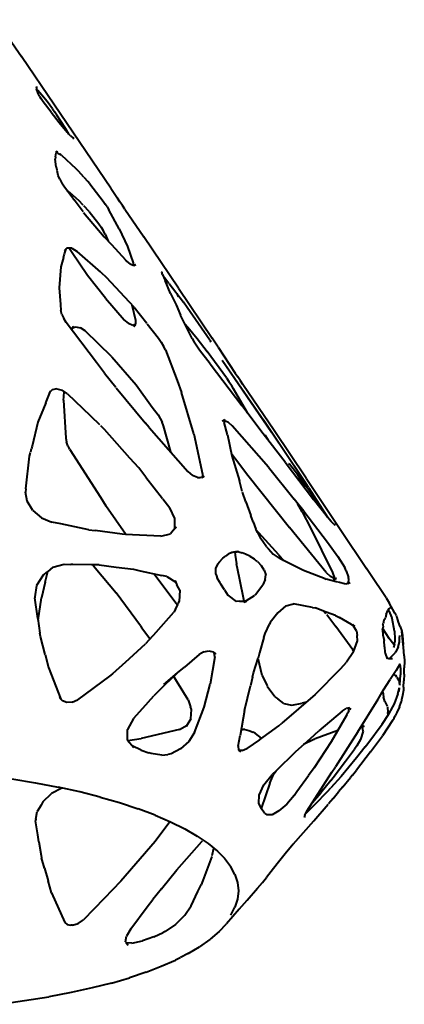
# Model space of a CAD drawing. Header units: millimetres. Extents: x -168 to 168, y 1304 to 2115.
# Tile 4 of 5: x 55 to 168, y 1307 to 1596. Entities that reach past the tile are written whole.
import ezdxf

# ---------------------------------------------------------------- set-up
doc = ezdxf.new("R2010")
doc.units = ezdxf.units.MM
doc.layers.add('G-IMPT', color=7, linetype='Continuous', lineweight=40)

# ---------------------------------------------------------------- blocks, each defined once
blk = doc.blocks.new('ZAHA LIGHT white pendant front')
at = {"layer": 'G-IMPT', "color": 250, "true_color": 0x404040}
for p, q in [((48.19, -518.74), (55.73, -529.59)), ((65.48, -543.85), (55.73, -529.59)), ((60.13, -538.35), (60.15, -538.64)), ((60.15, -538.71), (60.14, -538.87)), ((60.14, -538.87), (60.19, -539.07)), ((60.15, -538.71), (60.15, -538.64)), ((60.26, -539.33), (60.19, -539.07)), ((60.43, -539.85), (60.26, -539.33)), ((60.52, -539.51), (60.36, -539.35)), ((60.66, -540.42), (60.43, -539.85)), ((61.74, -540.9), (60.52, -539.51)), ((61.02, -541.17), (60.66, -540.42)), ((61.02, -541.17), (61.23, -541.51)), ((61.51, -541.99), (61.23, -541.51)), ((62.09, -542.83), (61.51, -541.99)), ((63.26, -542.78), (61.74, -540.9)), ((64.42, -545.9), (62.09, -542.83)), ((64.84, -544.91), (63.26, -542.78)), ((64.42, -545.9), (66.78, -548.89)), ((64.84, -544.91), (65.53, -545.91)), ((82, -568.19), (65.48, -543.85)), ((66.13, -546.8), (65.53, -545.91)), ((67.43, -548.76), (66.13, -546.8)), ((66.78, -548.89), (69.12, -551.76)), ((68.63, -550.67), (67.43, -548.76)), ((69.63, -552.33), (68.63, -550.67)), ((70.09, -552.85), (69.12, -551.76)), ((70.09, -552.85), (70.82, -553.47)), ((70.82, -553.47), (71.09, -553.48)), ((70.82, -553.75), (71.16, -553.5)), ((71.16, -553.5), (71.09, -553.48)), ((65.75, -558.98), (65.88, -557.81)), ((65.87, -557.64), (66.28, -557.32)), ((66.39, -557.93), (65.87, -557.88)), ((66.28, -557.32), (65.88, -557.81)), ((66.39, -557.93), (66.99, -558.28)), ((65.75, -558.98), (65.66, -559.67)), ((65.89, -561.92), (65.66, -559.67)), ((67.46, -558.56), (66.99, -558.28)), ((67.46, -558.56), (71.68, -562.4)), ((65.89, -561.92), (66.14, -562.85)), ((66.54, -564.48), (66.18, -563.02)), ((71.68, -562.4), (72.37, -563.13)), ((72.37, -563.13), (73.96, -564.93)), ((66.97, -565.6), (66.54, -564.48)), ((66.97, -565.6), (67.58, -566.77)), ((68.34, -567.93), (67.58, -566.77)), ((74.06, -565.03), (75.19, -566.3)), ((75.79, -566.98), (75.19, -566.3)), ((70.79, -571.11), (68.34, -567.93)), ((69.06, -568.87), (69.49, -569.1)), ((70.78, -570.24), (69.49, -569.1)), ((75.79, -566.98), (79.73, -572.01)), ((82, -568.19), (83.94, -571.15)), ((70.78, -570.24), (72.61, -571.89)), ((70.79, -571.11), (71.12, -571.54)), ((71.48, -572.01), (71.12, -571.54)), ((73.85, -575.19), (71.48, -572.01)), ((73.88, -573.23), (72.61, -571.89)), ((79.73, -572.01), (80.34, -572.88)), ((84.65, -572.22), (83.94, -571.15)), ((85.39, -573.31), (84.65, -572.22)), ((73.98, -575.36), (80.05, -582.53)), ((75.59, -575.05), (74.06, -573.43)), ((75.59, -575.05), (78.45, -578.66)), ((80.92, -573.75), (80.34, -572.88)), ((80.92, -573.75), (81.44, -574.62)), ((84.44, -580.14), (81.44, -574.62)), ((86.14, -574.41), (85.39, -573.31)), ((86.14, -574.41), (91.66, -582.47)), ((78.45, -578.66), (79.15, -579.67)), ((79.15, -579.67), (79.78, -580.7)), ((80.32, -581.73), (79.78, -580.7)), ((84.44, -580.14), (86.89, -585.33)), ((80.05, -582.53), (82.16, -584.74)), ((80.32, -581.73), (81.24, -583.77)), ((101.87, -597.55), (91.66, -582.47)), ((69.1, -585.82), (68.27, -586.58)), ((68.84, -586.01), (68.27, -586.58)), ((68.42, -587.54), (68.84, -586.01)), ((70.52, -585.89), (69.1, -585.82)), ((70.39, -586.94), (69.88, -586.06)), ((75.13, -593.89), (70.39, -586.94)), ((70.52, -585.89), (72.13, -586.8)), ((79.04, -592.88), (72.13, -586.8)), ((82.16, -584.74), (86.28, -589.27)), ((86.89, -585.33), (88.6, -590.16)), ((68.12, -588.63), (67.33, -591.36)), ((68.12, -588.63), (68.41, -587.57)), ((87.67, -590.47), (86.33, -589.33)), ((67.33, -591.36), (66.8, -597.48)), ((87.67, -590.47), (88.79, -590.92)), ((88.6, -590.16), (88.64, -590.86)), ((88.79, -590.92), (89.1, -590.76)), ((89.06, -590.86), (89.35, -590.63)), ((89.1, -590.76), (89.35, -590.63)), ((97, -592.91), (97.18, -592.73)), ((80.38, -600.54), (75.13, -593.89)), ((79.04, -592.88), (80.74, -594.48)), ((88.83, -603.18), (80.74, -594.48)), ((97.22, -593.61), (97, -592.91)), ((97.22, -593.61), (97.98, -595.3)), ((97.75, -594.49), (97.48, -594.19)), ((97.75, -594.49), (98.99, -596.11)), ((99.56, -599.19), (97.98, -595.3)), ((66.8, -597.48), (67.19, -602.38)), ((99.09, -596.22), (103.33, -601.75)), ((101.87, -597.55), (111.82, -612.32)), ((80.38, -600.54), (85.95, -606.86)), ((99.56, -599.19), (101.15, -602.53)), ((101.37, -599.19), (101.61, -599.62)), ((101.61, -599.62), (101.78, -600.14)), ((67.19, -602.38), (67.32, -604.17)), ((67.62, -605.35), (67.32, -604.17)), ((88.15, -602.44), (89.26, -607)), ((88.83, -603.18), (92.56, -607.89)), ((101.15, -602.53), (102.44, -605.49)), ((104.4, -603.26), (103.33, -601.75)), ((111.07, -612.86), (104.4, -603.26)), ((67.62, -605.35), (68.15, -606.54)), ((68.88, -607.72), (68.15, -606.54)), ((87.19, -607.9), (85.95, -606.86)), ((89.26, -607), (89.26, -608.15)), ((105.88, -612.34), (102.44, -605.49)), ((77.8, -619.47), (68.88, -607.72)), ((70.45, -609.79), (71, -608.88)), ((71, -608.88), (70.5, -609.36)), ((70.5, -609.36), (71.63, -608.95)), ((71.63, -608.95), (73.05, -609.23)), ((74.49, -610.14), (73.05, -609.23)), ((82.27, -617.73), (74.49, -610.14)), ((87.19, -607.9), (88.41, -608.41)), ((88.41, -608.41), (88.73, -608.38)), ((89.36, -608.34), (88.73, -608.38)), ((88.74, -608.82), (89.26, -608.15)), ((88.74, -608.82), (89.36, -608.34)), ((92.71, -608.08), (96.03, -612.27)), ((103.77, -608.08), (104.64, -609.07)), ((104.64, -609.07), (107.34, -612.39)), ((96.03, -612.27), (96.83, -613.43)), ((105.88, -612.34), (106.52, -613.46)), ((107.34, -612.39), (110.31, -616.23)), ((111.07, -612.86), (111.41, -613.35)), ((113.57, -614.95), (111.82, -612.32)), ((96.83, -613.43), (97.51, -614.6)), ((98.04, -615.74), (97.51, -614.6)), ((98.04, -615.74), (101.45, -624.72)), ((107.26, -614.61), (106.52, -613.46)), ((108.07, -615.76), (107.26, -614.61)), ((111.15, -619.8), (108.07, -615.76)), ((113.57, -614.95), (118.55, -622.52)), ((82.27, -617.73), (89.41, -626.02)), ((115.94, -623.9), (110.31, -616.23)), ((114.74, -618.7), (129.25, -639.91)), ((114.74, -618.7), (126.91, -636.41)), ((80.08, -622.52), (77.8, -619.47)), ((111.15, -619.8), (118.64, -629.62)), ((80.08, -622.52), (83.48, -626.67)), ((115.94, -623.9), (116.69, -624.98)), ((118.55, -622.52), (119.3, -623.65)), ((120.07, -624.79), (119.3, -623.65)), ((64.73, -627.47), (63.85, -628.36)), ((66.12, -627.19), (64.73, -627.47)), ((66.12, -627.19), (67.73, -627.58)), ((83.6, -626.82), (92.04, -637.11)), ((89.41, -626.02), (94.18, -632.52)), ((101.45, -624.72), (102.75, -628.26)), ((116.69, -624.98), (117.41, -626.09)), ((118.08, -627.19), (117.41, -626.09)), ((122.11, -634.17), (118.08, -627.19)), ((120.82, -625.89), (120.07, -624.79)), ((129.98, -639.38), (120.82, -625.89)), ((62.89, -631.26), (64.25, -627.82)), ((63.85, -628.36), (64.25, -627.82)), ((69.23, -628.58), (67.73, -627.58)), ((68.11, -630.5), (68.17, -629.48)), ((68.17, -629.48), (68.26, -627.93)), ((69.23, -628.58), (73.67, -632.85)), ((106.39, -640.41), (102.75, -628.26)), ((118.64, -629.62), (120.51, -632.08)), ((62.22, -632.94), (60.58, -636.99)), ((62.89, -631.26), (62.22, -632.94)), ((68.11, -630.5), (68.74, -641.66)), ((78.76, -637.76), (73.67, -632.85)), ((94.18, -632.52), (95.87, -634.82)), ((126.78, -640.33), (120.51, -632.08)), ((95.87, -634.82), (96.53, -635.89)), ((96.53, -635.89), (97.06, -636.98)), ((115.4, -636.16), (114.72, -636.68)), ((115.4, -636.16), (115.34, -637.08)), ((60.58, -636.99), (58.85, -643.99)), ((78.95, -637.95), (80.13, -639.14)), ((93.27, -638.49), (92.04, -637.11)), ((93.27, -638.49), (104.63, -651.43)), ((97.46, -638.07), (97.06, -636.98)), ((99.59, -645.69), (97.46, -638.07)), ((115.34, -636.42), (114.72, -636.68)), ((116.24, -640.7), (115.34, -637.08)), ((115.38, -636.44), (116.39, -636.89)), ((116.39, -636.89), (116.64, -637.1)), ((117.61, -638), (116.64, -637.1)), ((128.34, -650.2), (117.61, -638)), ((138.51, -653.75), (126.91, -636.41)), ((68.74, -641.66), (68.95, -642.76)), ((87.58, -647.48), (80.13, -639.14)), ((106.39, -640.41), (108.93, -652.24)), ((116.24, -640.7), (117.57, -646.79)), ((133.22, -648.7), (126.78, -640.33)), ((127.25, -640.71), (128.13, -642.07)), ((127.25, -640.71), (128.13, -642.08)), ((138.03, -653.04), (129.25, -639.91)), ((139.37, -653.42), (129.98, -639.38)), ((58.44, -645.62), (58.66, -644.71)), ((58.85, -643.99), (58.66, -644.71)), ((69.35, -643.86), (68.95, -642.76)), ((69.35, -643.86), (69.7, -644.53)), ((69.91, -644.94), (69.7, -644.53)), ((56.97, -656.56), (58.1, -646.93)), ((58.1, -646.93), (58.39, -645.82)), ((69.91, -644.94), (78.95, -659.01)), ((90.17, -650.38), (87.58, -647.48)), ((117.43, -646.13), (118.63, -647.7)), ((117.57, -646.79), (119.79, -654.22)), ((118.63, -647.7), (122.24, -652.49)), ((92.3, -653.08), (90.17, -650.38)), ((128.34, -650.2), (135.89, -659.57)), ((133.22, -648.7), (141.57, -659.62)), ((134.2, -649.04), (134.58, -649.31)), ((134.58, -649.31), (135.4, -650.32)), ((138.54, -654.56), (135.4, -650.32)), ((92.3, -653.08), (97.21, -659.4)), ((104.63, -651.43), (106, -652.58)), ((107.47, -653.23), (106, -652.58)), ((107.47, -653.23), (108.28, -653.24)), ((108.69, -653.28), (108.28, -653.24)), ((109.38, -652.77), (108.69, -653.28)), ((108.84, -653.3), (109.38, -652.77)), ((108.93, -652.24), (108.85, -653.16)), ((122.24, -652.49), (134.47, -667.85)), ((136.55, -651.86), (138.89, -656.11)), ((139, -654.49), (138.03, -653.04)), ((139.37, -653.42), (149.59, -668.63)), ((120.61, -657.29), (119.79, -654.22)), ((138.51, -653.75), (140.02, -655.99)), ((143.33, -661.36), (138.54, -654.56)), ((139, -654.49), (140.02, -656.08)), ((140.08, -656.17), (145.68, -664.88)), ((56.97, -656.56), (56.87, -657.46)), ((57.41, -660.16), (56.87, -657.46)), ((78.95, -659.01), (80.54, -661.52)), ((121.66, -660.31), (120.68, -657.5)), ((59.11, -662.85), (57.41, -660.16)), ((86.42, -669.96), (80.54, -661.52)), ((97.23, -659.42), (99.33, -662.13)), ((100.84, -665.24), (99.33, -662.13)), ((121.66, -660.31), (123.18, -664.35)), ((138.7, -663.05), (135.89, -659.57)), ((138.24, -663.32), (136.88, -660.79)), ((145.62, -664.88), (141.57, -659.62)), ((143.33, -661.36), (144.8, -663.51)), ((59.11, -662.85), (61.66, -665.06)), ((61.66, -665.06), (64.67, -666.31)), ((123.8, -666.23), (123.18, -664.35)), ((138.24, -663.32), (140.65, -667.97)), ((138.7, -663.05), (145.63, -672.18)), ((146.7, -666.14), (145.62, -664.88)), ((67.33, -666.8), (64.67, -666.31)), ((75.56, -668.55), (67.33, -666.8)), ((101.15, -667.65), (99.52, -669.73)), ((100.77, -668.16), (100.84, -665.24)), ((100.77, -668.16), (101.15, -667.65)), ((123.8, -666.23), (124.58, -668.35)), ((145.32, -681.1), (134.47, -667.85)), ((140.65, -667.97), (147.14, -681.14)), ((147.53, -666.87), (146.7, -666.14)), ((147.53, -666.87), (147.89, -666.96)), ((147.89, -666.96), (147.55, -667.21)), ((75.56, -668.55), (77.34, -668.78)), ((85.29, -669.82), (77.34, -668.78)), ((86.26, -669.95), (85.29, -669.82)), ((96.71, -670.45), (86.26, -669.95)), ((96.71, -670.45), (99.52, -669.73)), ((131.36, -675.91), (124.54, -668.35)), ((125.1, -669.35), (124.58, -668.35)), ((125.1, -669.35), (125.9, -670.94)), ((149.59, -668.63), (157.11, -679.92)), ((126.7, -671.98), (125.9, -670.94)), ((127.72, -673.53), (126.7, -671.98)), ((127.72, -673.53), (128.3, -674.15)), ((145.63, -672.18), (148.75, -676.36)), ((114.89, -676.9), (115.72, -676.32)), ((116.52, -675.7), (115.72, -676.32)), ((117.58, -675.25), (116.52, -675.7)), ((117.58, -675.25), (119.21, -674.79)), ((117.62, -675.17), (119.21, -674.79)), ((117.62, -675.17), (118.61, -674.99)), ((118.39, -675.03), (118.54, -675.96)), ((118.54, -675.96), (118.91, -678.57)), ((118.61, -674.99), (119.15, -675.01)), ((119.61, -675.03), (119.15, -675.01)), ((119.61, -675.03), (120.63, -675.28)), ((121.52, -675.67), (120.63, -675.28)), ((122.86, -676.33), (121.52, -675.67)), ((122.86, -676.33), (124.07, -677.12)), ((128.3, -674.15), (129.74, -675.72)), ((129.74, -675.72), (131.71, -677.13)), ((131.36, -675.91), (132.77, -677.61)), ((148.75, -676.36), (150.78, -679.61)), ((64.93, -679.54), (63.35, -680.87)), ((64.93, -679.54), (68.24, -678.64)), ((68.24, -678.64), (70.23, -678.7)), ((70.85, -678.72), (70.23, -678.7)), ((76.34, -678.86), (70.85, -678.72)), ((78.53, -678.89), (76.34, -678.86)), ((76.7, -678.87), (77.43, -679.73)), ((78.53, -678.89), (83.55, -679.52)), ((83.55, -679.52), (88.62, -680.12)), ((113.4, -678.53), (112.76, -679.81)), ((113.4, -678.53), (113.94, -677.94)), ((113.94, -677.94), (114.89, -676.9)), ((119.77, -682.78), (118.91, -678.57)), ((124.07, -677.12), (124.52, -677.43)), ((125.09, -677.91), (124.52, -677.43)), ((125.09, -677.91), (126.27, -679.13)), ((127.09, -680.37), (126.27, -679.13)), ((134.33, -678.33), (131.71, -677.13)), ((138.61, -680.5), (134.33, -678.33)), ((62.07, -681.86), (60.15, -684.95)), ((62.07, -681.86), (63.35, -680.87)), ((62.68, -683.98), (63.44, -680.8)), ((77.43, -679.73), (83.57, -687.09)), ((88.62, -680.12), (90.6, -680.58)), ((90.6, -680.58), (96.94, -681.98)), ((101.2, -690.19), (94.61, -681.47)), ((98.44, -682.31), (96.94, -681.98)), ((98.44, -682.31), (101.11, -683.93)), ((112.76, -679.81), (112.77, -681.35)), ((112.77, -681.35), (113.03, -682.06)), ((113.03, -682.06), (113.23, -682.79)), ((127.09, -680.37), (127.55, -681.83)), ((127.34, -683.18), (127.55, -681.83)), ((145.03, -683), (138.61, -680.5)), ((145.32, -681.1), (146.57, -682.31)), ((147.63, -682.88), (146.57, -682.31)), ((147.14, -681.14), (147.64, -682.49)), ((151.16, -680.58), (150.78, -679.61)), ((151.16, -680.58), (151.83, -682.57)), ((158.09, -681.37), (157.11, -679.92)), ((162.87, -688.58), (158.09, -681.37)), ((60.15, -684.95), (59.63, -688.23)), ((62.68, -683.98), (61.58, -688.51)), ((100.75, -683.46), (101.11, -683.93)), ((100.75, -683.46), (101.43, -684.75)), ((101.52, -684.92), (101.43, -684.75)), ((102.26, -686.32), (101.52, -684.92)), ((114.11, -684.1), (113.23, -682.79)), ((114.34, -684.5), (114.11, -684.1)), ((115.41, -686.14), (114.34, -684.5)), ((121.18, -689.53), (119.77, -682.78)), ((124.55, -687.6), (126.69, -684.75)), ((127.34, -683.18), (126.69, -684.75)), ((145.03, -683), (145.26, -683.06)), ((148.63, -683.92), (145.26, -683.06)), ((147.61, -683.29), (147.64, -682.49)), ((148.27, -682.81), (147.61, -683.29)), ((148.27, -682.81), (147.66, -682.9)), ((151.01, -684.54), (148.84, -683.97)), ((151.52, -684.33), (151.01, -684.54)), ((151.52, -684.33), (152.32, -684.05)), ((151.82, -682.88), (151.71, -684.26)), ((151.77, -684.47), (152.32, -684.05)), ((151.82, -682.88), (151.83, -682.57)), ((59.63, -688.23), (59.67, -688.51)), ((90.66, -696.79), (83.57, -687.09)), ((102.26, -686.32), (102.12, -689.63)), ((115.41, -686.14), (116.4, -687.71)), ((116.4, -687.71), (118.79, -689.6)), ((121.05, -689.83), (124.18, -687.88)), ((124.55, -687.6), (124.18, -687.88)), ((60.53, -694.6), (59.67, -688.51)), ((60.59, -695.07), (61.58, -688.51)), ((100.98, -691.83), (101.74, -690.38)), ((101.58, -690.69), (101.23, -690.23)), ((101.82, -690.23), (101.91, -690.07)), ((101.91, -690.07), (102.12, -689.63)), ((119.84, -689.56), (118.79, -689.6)), ((119.84, -689.56), (121.87, -689.56)), ((121.05, -689.83), (121.87, -689.56)), ((133.42, -690.91), (131.07, -692.93)), ((133.42, -690.91), (135.64, -690.33)), ((141.27, -691.38), (135.64, -690.33)), ((162.87, -688.58), (163.76, -689.99)), ((165.49, -693.04), (163.76, -689.99)), ((95.27, -698.62), (100.47, -692.79)), ((100.98, -691.83), (100.47, -692.79)), ((131.07, -692.93), (128.85, -695.79)), ((141.27, -691.38), (142.03, -691.51)), ((145.29, -692.7), (142.03, -691.51)), ((144.72, -692.53), (145.17, -693.12)), ((148.05, -693.69), (145.32, -692.72)), ((145.44, -693.48), (148.09, -696.95)), ((148.05, -693.69), (149.2, -694.35)), ((162.91, -693.43), (162.68, -694.4)), ((162.91, -693.43), (163.43, -692.23)), ((163.69, -691.73), (163.43, -692.23)), ((163.65, -692.34), (163.51, -692.07)), ((163.65, -692.34), (164.58, -694.44)), ((164.14, -691.38), (163.69, -691.73)), ((165.82, -693.65), (165.49, -693.04)), ((165.82, -693.65), (165.98, -693.97)), ((165.98, -693.97), (166.17, -694.33)), ((60.53, -694.6), (61.1, -698.89)), ((90.66, -696.79), (91.14, -697.46)), ((127.35, -698.98), (128.64, -696.28)), ((128.85, -695.79), (128.64, -696.28)), ((152.73, -696.34), (149.2, -694.35)), ((152.73, -696.34), (153.66, -696.86)), ((153.66, -696.86), (153.02, -696.38)), ((154.23, -698.2), (153.02, -696.38)), ((161.95, -696.39), (161.98, -696.21)), ((161.95, -696.39), (162.02, -697.19)), ((162.27, -695.09), (161.98, -696.21)), ((162.27, -695.09), (162.68, -694.4)), ((164.63, -694.59), (164.58, -694.44)), ((165.34, -698.33), (164.63, -694.59)), ((166.58, -695.73), (166.17, -694.33)), ((167.02, -696.99), (166.58, -695.73)), ((61.35, -699.86), (61.1, -698.89)), ((93.31, -700.5), (91.14, -697.46)), ((95.27, -698.62), (92.15, -702.04)), ((127, -700.23), (127.35, -698.98)), ((153.08, -703.77), (148.09, -696.95)), ((154.23, -698.2), (154.35, -699.59)), ((154.45, -701.16), (154.35, -699.59)), ((161.83, -697.98), (162.02, -697.19)), ((161.83, -697.98), (161.91, -699.45)), ((161.91, -697.65), (163.67, -700.34)), ((161.91, -699.45), (162.29, -701.1)), ((165.34, -698.33), (165.49, -700.63)), ((166.78, -699.62), (166.8, -700.01)), ((167.02, -696.99), (167.52, -698.33)), ((168, -703.07), (167.47, -698.42)), ((167.89, -702.21), (167.47, -698.42)), ((167.52, -698.33), (167.68, -699.6)), ((167.68, -699.6), (167.89, -702.21)), ((62.71, -705.17), (61.35, -699.86)), ((86.31, -707.43), (92.15, -702.04)), ((127, -700.23), (125.7, -704.71)), ((153.33, -704.4), (154.45, -701.16)), ((162.45, -702.9), (162.29, -701.1)), ((165.16, -702.25), (163.67, -700.34)), ((165.32, -702.13), (165.07, -703.16)), ((165.32, -702.13), (165.45, -701.48)), ((165.49, -700.63), (165.45, -701.48)), ((166.42, -702.94), (166.85, -701.55)), ((166.85, -701.14), (166.8, -700.01)), ((166.85, -701.55), (166.85, -701.14)), ((62.71, -705.17), (63.65, -708.95)), ((107.93, -705.2), (103.6, -708.89)), ((109.35, -704.36), (107.93, -705.2)), ((109.35, -704.36), (110.81, -704.06)), ((110.81, -704.06), (112.04, -704.36)), ((112.8, -705.15), (112.04, -704.36)), ((112.55, -705.82), (112.37, -704.62)), ((112.8, -705.15), (112.37, -704.62)), ((125.7, -704.71), (125.28, -706.22)), ((153.33, -704.4), (151.3, -707.41)), ((153.36, -704.32), (153.08, -703.77)), ((162.45, -702.9), (162.54, -704.5)), ((162.54, -704.5), (162.71, -704.83)), ((163.28, -706.42), (162.71, -704.83)), ((163.92, -706.4), (165.54, -704.72)), ((165.78, -704.4), (165.54, -704.72)), ((166.42, -702.94), (165.78, -704.4)), ((168.2, -705.61), (168, -703.07)), ((86.31, -707.43), (82.46, -710.87)), ((112.55, -705.82), (111.23, -713.86)), ((123.94, -710.53), (125.28, -706.22)), ((126.49, -711.32), (125.25, -706.33)), ((149.56, -709.27), (151.3, -707.41)), ((163.63, -706.4), (163.28, -706.42)), ((163.63, -706.4), (164.78, -706.4)), ((166.97, -708.04), (165.86, -709.86)), ((166.97, -708.04), (167.03, -707.99)), ((167.06, -708.44), (166.97, -708.04)), ((167.06, -708.44), (167.13, -709.69)), ((168.2, -705.61), (168.25, -707.25)), ((168.25, -707.25), (168.23, -709.07)), ((63.65, -708.95), (67.27, -718.31)), ((82.46, -710.87), (81.61, -711.52)), ((97.52, -713.99), (101.6, -710.56)), ((97.52, -713.99), (101.36, -710.77)), ((97.9, -714.13), (101.6, -710.56)), ((101.6, -710.57), (103.6, -708.89)), ((123.67, -711.79), (123.94, -710.53)), ((126.49, -711.32), (127.89, -714.41)), ((142.07, -716.9), (149.56, -709.27)), ((165.86, -709.86), (164.07, -712.49)), ((165.1, -710.97), (165.74, -711.39)), ((166.92, -714.07), (167.11, -711.17)), ((167.13, -709.69), (167.11, -711.17)), ((168.18, -711), (168.11, -712.93)), ((168.18, -711), (168.23, -709.07)), ((81.61, -711.52), (72.15, -718.5)), ((95.59, -716.37), (97.9, -714.13)), ((101.38, -713.14), (100.46, -711.66)), ((104.67, -718.46), (101.38, -713.14)), ((109.4, -720.6), (111.23, -713.86)), ((123.67, -711.79), (123.05, -714.34)), ((162.16, -715.52), (164.07, -712.49)), ((166.01, -711.83), (165.74, -711.39)), ((166.01, -711.83), (166.62, -712.79)), ((166.62, -712.79), (166.86, -713.26)), ((166.92, -714.16), (166.86, -713.26)), ((166.92, -714.07), (166.92, -714.16)), ((168.04, -714.77), (168.11, -712.93)), ((95.59, -716.37), (94.58, -717.34)), ((121.27, -721.59), (123.05, -714.34)), ((130.23, -717.58), (127.97, -714.59)), ((142.07, -716.9), (132.26, -725.38)), ((160.51, -718.33), (162.16, -715.52)), ((161.89, -716.12), (162.11, -717.64)), ((166.35, -716.75), (165.3, -719.64)), ((166.35, -716.75), (166.84, -714.93)), ((166.72, -716.02), (166.84, -714.93)), ((167.97, -715.61), (167.73, -717.24)), ((168.04, -714.77), (167.97, -715.61)), ((67.27, -718.31), (66.91, -717.85)), ((67.76, -718.83), (66.91, -717.85)), ((69.08, -719.31), (67.76, -718.83)), ((70.63, -719.19), (69.08, -719.31)), ((70.63, -719.19), (72.15, -718.5)), ((92.96, -719.18), (88.67, -723.98)), ((92.96, -719.18), (94.58, -717.34)), ((104.67, -718.46), (105.44, -720.55)), ((130.23, -717.58), (131.07, -718.19)), ((132.86, -719.53), (131.07, -718.19)), ((132.86, -719.53), (135.23, -720.08)), ((135.23, -720.08), (138.2, -719.44)), ((139.43, -719.18), (138.2, -719.44)), ((154.54, -727.87), (160.51, -718.33)), ((162.5, -719.01), (162.11, -717.64)), ((162.5, -719.01), (163.2, -720.4)), ((165.3, -719.64), (163.73, -722.49)), ((166.83, -720.52), (167.29, -719.19)), ((167.43, -718.54), (167.29, -719.19)), ((167.73, -717.24), (167.43, -718.54)), ((105.69, -721.3), (105.44, -720.55)), ((105.46, -724.11), (105.69, -721.3)), ((106.56, -728.12), (109.4, -720.6)), ((121.27, -721.59), (119.98, -729)), ((149.94, -721.81), (143.08, -727.59)), ((149.94, -721.81), (151.13, -721.06)), ((152.06, -720.87), (151.13, -721.06)), ((151.35, -722.94), (151.61, -722.32)), ((151.89, -721.66), (151.61, -722.32)), ((151.89, -721.66), (151.93, -721.01)), ((152.58, -721.29), (152.06, -720.87)), ((152.58, -721.29), (152.28, -721.04)), ((161.73, -725.62), (163.58, -722.76)), ((163.26, -720.51), (163.41, -722.25)), ((163.5, -722.88), (163.41, -722.25)), ((163.73, -722.49), (163.58, -722.76)), ((166.06, -722.23), (165.57, -723.22)), ((166.83, -720.52), (166.06, -722.23)), ((88.67, -723.98), (86.93, -727.21)), ((105.46, -724.11), (104.11, -726.32)), ((131.33, -726.08), (132.26, -725.38)), ((151.35, -722.94), (146.7, -730.83)), ((157.53, -731.28), (161.73, -725.62)), ((164.8, -724.61), (161.81, -729.02)), ((164.8, -724.61), (165.22, -723.85)), ((165.22, -723.85), (165.57, -723.22)), ((86.92, -730.29), (86.93, -727.21)), ((102.14, -727.2), (90.92, -729.88)), ((102.14, -727.2), (104.42, -725.91)), ((104.42, -725.91), (104.11, -726.32)), ((106.56, -728.12), (104.92, -730.73)), ((120.37, -727.18), (120.9, -727.19)), ((121.39, -727.21), (120.9, -727.19)), ((121.39, -727.21), (122.5, -727.46)), ((122.5, -727.46), (123.84, -727.99)), ((124.51, -728.36), (123.84, -727.99)), ((126.31, -729.73), (124.51, -728.36)), ((125.66, -730.2), (131.33, -726.08)), ((140.65, -729.84), (143.08, -727.59)), ((142.04, -729.88), (148.75, -727.36)), ((154.54, -727.87), (148.04, -738.13)), ((156.16, -727.66), (155.34, -730.17)), ((156.16, -727.66), (155.78, -725.88)), ((155.84, -725.93), (156.46, -726.45)), ((156.46, -726.45), (156.17, -726.34)), ((86.92, -730.29), (88.72, -732.51)), ((87.01, -730.39), (90.92, -729.88)), ((104.92, -730.73), (102.51, -732.93)), ((119.4, -732.07), (119.98, -729)), ((125.66, -730.2), (121.97, -732.77)), ((140.65, -729.84), (136.19, -733.83)), ((141.63, -730.1), (138.66, -731.62)), ((142.04, -729.88), (141.63, -730.1)), ((146.7, -730.83), (141.7, -738.45)), ((155.34, -730.17), (154.28, -731.99)), ((156.75, -732.33), (157.51, -731.31)), ((158.3, -733.78), (161.81, -729.02)), ((88.72, -732.51), (88.23, -731.97)), ((90.92, -733.31), (88.23, -731.97)), ((90.92, -733.31), (93.2, -734.04)), ((93.87, -734.24), (93.2, -734.04)), ((97.01, -734.71), (93.88, -734.24)), ((99.73, -734.35), (98.77, -734.5)), ((102.51, -732.93), (99.73, -734.35)), ((119.4, -732.09), (119.52, -733.19)), ((120.2, -733.84), (119.52, -733.19)), ((119.56, -733.35), (119.98, -733.67)), ((120.55, -733.37), (119.87, -733.36)), ((120.55, -733.37), (121.97, -732.77)), ((136.19, -733.83), (130.57, -739.3)), ((150.98, -736.54), (153.62, -733.03)), ((154.28, -731.99), (153.62, -733.03)), ((158.29, -733.78), (154.18, -739.11)), ((156.75, -732.33), (154.21, -735.54)), ((97.01, -734.71), (98.77, -734.5)), ((147.3, -741.27), (150.98, -736.54)), ((154.21, -735.54), (149.65, -740.99)), ((130.57, -739.3), (129.37, -740.46)), ((129.61, -740.92), (129.93, -740.22)), ((129.93, -740.22), (130.57, -739.3)), ((139.64, -751.15), (146.98, -739.76)), ((141.7, -738.45), (140.07, -740.75)), ((146.98, -739.76), (148.04, -738.13)), ((153, -740.58), (154.18, -739.11)), ((52.94, -741.74), (59.85, -742.88)), ((59.85, -742.88), (66.48, -744.13)), ((128.68, -742.97), (126.19, -750.43)), ((126.97, -743.49), (129.37, -740.46)), ((128.68, -742.97), (129.61, -740.92)), ((136.69, -745.44), (140.07, -740.75)), ((146.6, -742.19), (143.69, -745.81)), ((146.6, -742.19), (147.3, -741.27)), ((149.65, -740.99), (146.64, -744.38)), ((150.19, -744.03), (152.39, -741.32)), ((153, -740.58), (152.39, -741.32)), ((62, -748.46), (64.56, -745.97)), ((67.58, -744.44), (64.56, -745.97)), ((72.85, -745.54), (66.48, -744.13)), ((78.9, -747.07), (72.85, -745.54)), ((125.55, -746.53), (126.97, -743.49)), ((135.85, -746.61), (136.69, -745.44)), ((141.26, -748.63), (143.69, -745.81)), ((145.71, -745.4), (141.86, -749.34)), ((145.71, -745.4), (146.64, -744.38)), ((147.33, -747.43), (148.91, -745.54)), ((150.19, -744.03), (148.91, -745.54)), ((62, -748.46), (61.53, -749.4)), ((78.9, -747.07), (84.58, -748.67)), ((84.58, -748.67), (89.98, -750.48)), ((125.48, -748.87), (125.55, -746.53)), ((126.24, -750.55), (125.48, -748.87)), ((135.85, -746.61), (133.67, -749.13)), ((147.33, -747.43), (146.01, -749.01)), ((59.98, -753.56), (60.32, -751.31)), ((61.53, -749.4), (60.32, -751.31)), ((94.98, -752.37), (89.98, -750.48)), ((127.19, -751.74), (126.24, -750.55)), ((127.19, -751.74), (127.87, -752.24)), ((131.38, -751.13), (129.36, -752.26)), ((133.67, -749.13), (131.38, -751.13)), ((138.96, -752.35), (139.64, -751.15)), ((141.86, -749.34), (139.28, -751.85)), ((141.63, -754.06), (145.9, -749.14)), ((59.98, -753.56), (59.89, -754.03)), ((60.55, -758.15), (59.89, -754.03)), ((94.98, -752.37), (99.56, -754.33)), ((95.03, -759.97), (99.31, -754.22)), ((99.56, -754.33), (103.71, -756.38)), ((129.36, -752.26), (127.87, -752.24)), ((135.62, -760.89), (141.63, -754.06)), ((138.96, -752.35), (138.77, -753.08)), ((103.71, -756.38), (107.4, -758.51)), ((60.86, -760.19), (60.55, -758.15)), ((60.86, -760.19), (61.48, -764.22)), ((94.97, -760.06), (84.92, -771.79)), ((101.34, -768.46), (108.7, -760.12)), ((107.4, -758.51), (110.63, -760.71)), ((108.7, -760.12), (108.92, -759.87)), ((110.63, -760.71), (113.36, -762.95)), ((112.19, -762.12), (111.67, -764.3)), ((113.11, -762.73), (115.38, -765.04)), ((113.11, -762.73), (113.36, -762.95)), ((135.62, -760.89), (133.2, -763.74)), ((61.48, -764.22), (61.58, -764.9)), ((62.47, -767.97), (61.58, -764.9)), ((111.63, -764.48), (109.06, -771.56)), ((115.38, -765.04), (117.16, -767.39)), ((133.2, -763.74), (130.84, -766.63)), ((62.47, -767.97), (63.53, -771.68)), ((96.85, -774.01), (101.34, -768.46)), ((118.44, -769.77), (117.16, -767.39)), ((129.1, -768.91), (127.7, -770.69)), ((130.84, -766.63), (129.1, -768.91)), ((64.58, -775.19), (63.53, -771.68)), ((84.92, -771.79), (80.07, -776.83)), ((109.06, -771.56), (108.49, -772.82)), ((118.44, -769.77), (119.22, -772.17)), ((126.53, -772.12), (127.7, -770.69)), ((96.85, -774.01), (94.31, -777.12)), ((105.61, -778.99), (107.56, -774.8)), ((107.56, -774.8), (108.49, -772.82)), ((119.22, -772.17), (119.49, -774.58)), ((119.49, -774.58), (119.23, -776.99)), ((122.04, -777.31), (125.1, -773.78)), ((125.1, -773.78), (126.53, -772.12)), ((64.58, -775.19), (68.47, -783.91)), ((80.07, -776.83), (73.94, -783.08)), ((92.69, -779.31), (94.31, -777.12)), ((119.23, -776.99), (118.47, -779.39)), ((119.74, -779.97), (122.04, -777.31)), ((87.86, -785.73), (92.69, -779.31)), ((103.73, -781.77), (105.61, -778.99)), ((119.74, -779.97), (115.95, -784.26)), ((117.22, -781.76), (118.47, -779.39)), ((72.38, -784.15), (73.94, -783.08)), ((100.96, -784.49), (103.73, -781.77)), ((68.47, -783.91), (69.19, -784.52)), ((69.19, -784.52), (69.65, -784.57)), ((69.65, -784.57), (70.26, -784.64)), ((70.68, -784.68), (70.26, -784.64)), ((70.68, -784.68), (72.38, -784.15)), ((87.86, -785.73), (86.59, -787.9)), ((97.98, -786.53), (97.34, -786.85)), ((100.96, -784.49), (97.98, -786.53)), ((113.79, -786.54), (111.21, -788.75)), ((113.79, -786.54), (115.95, -784.26)), ((86.31, -789.59), (86.59, -787.9)), ((88.2, -789.98), (91.31, -789.25)), ((94.58, -788.09), (91.31, -789.25)), ((94.58, -788.09), (97.34, -786.85)), ((111.08, -788.85), (108.09, -790.99)), ((111.08, -788.85), (111.21, -788.75)), ((86.31, -789.59), (86.47, -789.79)), ((86.47, -789.79), (87.06, -790.54)), ((88.2, -789.98), (86.51, -789.89)), ((86.51, -789.89), (87.06, -790.54)), ((104.71, -793.02), (108.09, -790.99)), ((96.83, -796.75), (100.97, -794.96)), ((102.33, -794.26), (100.97, -794.96)), ((104.71, -793.02), (102.49, -794.17)), ((92.36, -798.51), (96.83, -796.75)), ((82.17, -801.66), (87.47, -800.13)), ((92.36, -798.51), (87.47, -800.13)), ((76.46, -803.09), (70.33, -804.43)), ((82.17, -801.66), (76.46, -803.09)), ((49.37, -807.91), (63.8, -805.69)), ((70.33, -804.43), (63.8, -805.69))]:
    blk.add_line(p, q, dxfattribs=at)

msp = doc.modelspace()

# ---------------------------------------------------------------- block references
msp.add_blockref('ZAHA LIGHT white pendant front', (0, 2115.18))

doc.saveas('drawing.dxf')
